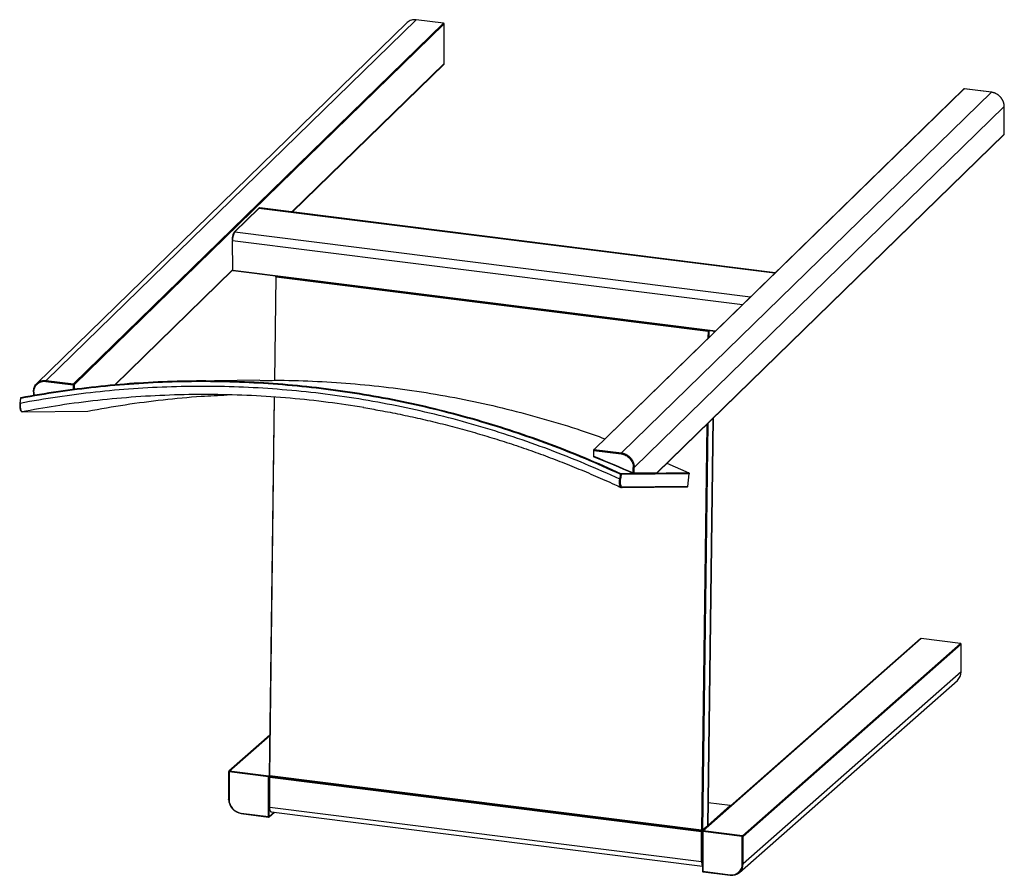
# Paper-space layout '_Dimetric' of a CAD drawing. Header units: millimetres. Extents: x -363 to 363, y -259 to 371.
import ezdxf

# ---------------------------------------------------------------- set-up
doc = ezdxf.new("R2010")
doc.units = ezdxf.units.MM

psp = doc.layouts.new('_Dimetric')

# ---------------------------------------------------------------- linework, layer by layer
at = {"color": 7, "linetype": 'Continuous', "lineweight": 25}
for p, q in [((-343.06, 105.05), (-70.52, 370.78)), ((-50.41, 368.25), (-70.52, 370.78)), ((-50.34, 368.28), (-70.45, 370.81)), ((-77.42, 368.59), (-349.96, 102.85)), ((-50.41, 368.25), (-322.95, 102.51)), ((-49.94, 367.73), (-322.48, 101.99)), ((-49.94, 338.48), (-49.94, 367.73)), ((-49.9, 338.54), (-49.9, 367.79)), ((-162, 229.21), (-49.94, 338.48)), ((-161.84, 229.19), (-50.05, 338.18)), ((332.71, 319.83), (60.17, 54.09)), ((60.51, 54.2), (333.05, 319.94)), ((353.16, 317.41), (333.05, 319.94)), ((353.23, 317.44), (333.12, 319.97)), ((80.62, 51.67), (353.16, 317.41)), ((89.98, 41.06), (362.52, 306.8)), ((362.52, 286.52), (362.52, 306.8)), ((362.56, 286.58), (362.56, 306.86)), ((106.71, 36.91), (362.4, 286.22)), ((106.83, 37.21), (362.52, 286.52)), ((193.79, 184.38), (-185.7, 232.19)), ((-186.73, 231.78), (-204.4, 214.56)), ((-204.05, 214.66), (-186.39, 231.89)), ((193.44, 184.04), (-186.39, 231.89)), ((-204.4, 214.55), (-204.4, 214.56)), ((-204.05, 214.66), (175.77, 166.81)), ((-205.47, 186.4), (-205.76, 208.29)), ((-205.76, 208.29), (169.78, 160.97)), ((-292.78, 101.7), (-205.78, 186.53)), ((-292.58, 101.71), (-205.75, 186.38)), ((-205.47, 186.4), (149.94, 141.62)), ((-205.35, 186.07), (149.66, 141.35)), ((-173.98, 181.59), (-174.97, 105.18)), ((-174.64, 105.18), (-173.66, 181.45)), ((-173.98, 181.59), (-173.98, 181.59)), ((-173.8, 181.97), (-173.79, 181.98)), ((-173.66, 182.08), (-173.79, 181.98)), ((-173.66, 181.45), (144.39, 141.38)), ((144.39, 141.38), (144.32, 136.14)), ((145.03, 141.46), (144.97, 136.78)), ((145.54, 141.87), (145.03, 141.46)), ((148.88, 141.45), (148.87, 140.58)), ((148.9, 140.61), (148.91, 141.44)), ((-343.23, 104.42), (-323.12, 101.89)), ((-343.06, 105.05), (-322.95, 102.51)), ((-323.12, 101.89), (-323.12, 98.34)), ((-322.48, 101.99), (-322.48, 98.43)), ((-185.59, 105.21), (-235.67, 104.68)), ((-352.44, 96.74), (-352.44, 93.87)), ((-352.12, 96.58), (-352.12, 93.92)), ((-362, 92.01), (-362.42, 88.27)), ((-362.09, 88.22), (-361.69, 91.85)), ((-175.13, 92.78), (-178.74, -186)), ((-178.41, -186.15), (-174.8, 92.76)), ((-360.62, 82.04), (-312.39, 82.54)), ((-357.98, 82.49), (-360.62, 82.04)), ((143.5, 72.77), (139.63, -226.22)), ((144.15, 73.41), (140.27, -226.14)), ((148.04, 77.21), (144.16, -223.07)), ((144.19, -223.02), (148.08, 77.24)), ((60.02, 53.73), (60.02, 49.37)), ((60.34, 53.58), (80.45, 51.04)), ((60.34, 49.21), (60.34, 53.58)), ((60.51, 54.2), (80.62, 51.67)), ((60.35, 48.9), (60.33, 48.91)), ((114.04, 44.06), (130.21, 36.93)), ((130.21, 36.93), (80.13, 36.41)), ((130.49, 36.42), (80.41, 35.89)), ((89.34, 36.93), (89.34, 40.96)), ((89.52, 36.59), (106.37, 36.77)), ((89.98, 37.03), (89.98, 41.06)), ((89.98, 37.03), (106.83, 37.21)), ((129.45, 27.08), (130.49, 36.42)), ((129.48, 27.08), (130.52, 36.42)), ((130.21, 36.93), (130.23, 36.92)), ((130.49, 36.42), (130.51, 36.42)), ((79.78, 35.95), (79.38, 32.32)), ((80.41, 35.89), (80.01, 32.26)), ((80.77, 26.13), (128.99, 26.64)), ((129.45, 27.08), (81.23, 26.57)), ((129.45, 27.08), (129.48, 27.08)), ((300.91, -85.19), (140.4, -226.75)), ((140.73, -226.65), (301.25, -85.1)), ((330.24, -88.75), (301.25, -85.1)), ((330.31, -88.72), (301.31, -85.07)), ((169.73, -230.31), (330.24, -88.75)), ((170.2, -230.84), (330.71, -89.28)), ((330.71, -109.55), (330.71, -89.28)), ((330.74, -109.49), (330.74, -89.22)), ((167.46, -257.43), (327.97, -115.87)), ((330.71, -109.55), (170.2, -251.11)), ((-178.35, -156.2), (-208.51, -182.79)), ((-208.18, -182.7), (-178.35, -156.4)), ((-208.68, -183.17), (-208.68, -203.44)), ((-179.36, -186.98), (-208.35, -183.32)), ((-208.35, -183.32), (-208.35, -203.59)), ((-179.18, -186.35), (-208.18, -182.7)), ((-179.36, -216.2), (-179.36, -186.98)), ((-179.18, -186.35), (-178.74, -185.96)), ((-178.74, -186.94), (-178.74, -209.1)), ((-178.45, -186.46), (-178.57, -186.56)), ((-178.42, -187.09), (139.62, -227.16)), ((-178.42, -209.25), (-178.42, -187.09)), ((139.63, -226.22), (-178.41, -186.15)), ((-178.3, -186.5), (139.74, -226.57)), ((-178.71, -216.11), (-178.71, -209.91)), ((-178.42, -209.25), (139.62, -249.32)), ((144.19, -222.66), (160.66, -208.14)), ((160.72, -208.12), (144.41, -206.06)), ((160.66, -208.14), (144.41, -206.09)), ((-199.47, -213.67), (-179.36, -216.2)), ((-199.35, -214.01), (-179.24, -216.54)), ((-178.85, -216.42), (-174.91, -212.95)), ((-178.71, -216.11), (-175.11, -212.93)), ((-177.28, -212.65), (140.23, -252.66)), ((140.11, -226.47), (142.56, -224.54)), ((144.16, -223.07), (140.27, -226.14)), ((139.62, -249.32), (139.62, -227.16)), ((140.23, -227.13), (140.23, -256.35)), ((169.55, -230.94), (140.56, -227.28)), ((140.56, -227.28), (140.56, -256.51)), ((169.73, -230.31), (140.73, -226.65)), ((169.55, -251.21), (169.55, -230.94)), ((170.2, -251.11), (170.2, -230.84)), ((140.56, -256.51), (160.67, -259.04)), ((140.67, -256.85), (160.78, -259.38))]:
    psp.add_line(p, q, dxfattribs=at)
at = {"color": 7, "linetype": 'Continuous', "lineweight": 25, "flags": 128}
for points in [[(-70.45, 370.81), (-70.49, 370.81), (-70.52, 370.78)], [(-50.41, 368.25), (-50.37, 368.28), (-50.34, 368.28)], [(-49.9, 367.79), (-49.91, 367.76), (-49.94, 367.73)], [(-49.94, 338.48), (-49.91, 338.51), (-49.9, 338.54)], [(333.05, 319.94), (333.09, 319.96), (333.12, 319.97)], [(353.16, 317.41), (353.2, 317.43), (353.23, 317.44)], [(362.52, 306.8), (362.55, 306.83), (362.56, 306.86)], [(362.52, 286.52), (362.55, 286.55), (362.56, 286.58)], [(-205.47, 186.4), (-205.46, 186.31), (-205.45, 186.23), (-205.43, 186.17), (-205.41, 186.12), (-205.38, 186.09), (-205.35, 186.07)], [(-173.66, 181.45), (-173.74, 181.46), (-173.82, 181.48), (-173.89, 181.5), (-173.93, 181.53), (-173.97, 181.56), (-173.98, 181.59), (-173.98, 181.59)], [(-352.44, 96.74), (-352.44, 96.76), (-352.41, 96.8)], [(-352.12, 96.58), (-352.21, 96.6), (-352.29, 96.62), (-352.35, 96.64), (-352.4, 96.67), (-352.43, 96.7), (-352.44, 96.73), (-352.44, 96.74)], [(60.02, 53.73), (60.02, 53.73), (60.03, 53.7), (60.06, 53.67), (60.11, 53.64), (60.17, 53.61), (60.25, 53.59), (60.34, 53.58)], [(301.25, -85.1), (301.28, -85.07), (301.31, -85.07)], [(330.31, -88.72), (330.28, -88.73), (330.24, -88.75)], [(330.71, -89.28), (330.74, -89.25), (330.74, -89.22)], [(330.74, -109.49), (330.74, -109.52), (330.71, -109.55)], [(-208.35, -183.32), (-208.44, -183.31), (-208.52, -183.29), (-208.58, -183.26), (-208.63, -183.24), (-208.66, -183.21), (-208.68, -183.17), (-208.68, -183.17)], [(-178.41, -186.15), (-178.5, -186.13), (-178.58, -186.11), (-178.64, -186.09), (-178.69, -186.06), (-178.73, -186.04), (-178.74, -186.01), (-178.74, -186)], [(-178.42, -187.09), (-178.51, -187.08), (-178.59, -187.06), (-178.65, -187.04), (-178.7, -187.01), (-178.73, -186.98), (-178.74, -186.94), (-178.74, -186.94)], [(-178.3, -186.5), (-178.31, -186.5), (-178.34, -186.48), (-178.37, -186.44), (-178.39, -186.39), (-178.4, -186.32), (-178.41, -186.24), (-178.41, -186.15)], [(-208.35, -203.59), (-208.44, -203.58), (-208.52, -203.56), (-208.58, -203.54), (-208.63, -203.51), (-208.66, -203.48), (-208.68, -203.44), (-208.68, -203.44)], [(-178.74, -209.1), (-178.74, -209.1), (-178.73, -209.13), (-178.7, -209.16), (-178.65, -209.19), (-178.59, -209.22), (-178.51, -209.24), (-178.42, -209.25)], [(-177.28, -212.65), (-177.33, -212.64), (-177.64, -212.48), (-177.9, -212.13), (-178.12, -211.61), (-178.29, -210.94), (-178.39, -210.14), (-178.42, -209.25)], [(160.66, -208.14), (160.69, -208.12), (160.72, -208.12)], [(-199.47, -213.67), (-199.46, -213.76), (-199.45, -213.84), (-199.44, -213.91), (-199.42, -213.96), (-199.39, -213.99), (-199.36, -214.01), (-199.35, -214.01)], [(-179.24, -216.54), (-179.25, -216.54), (-179.28, -216.53), (-179.3, -216.49), (-179.33, -216.44), (-179.34, -216.37), (-179.35, -216.29), (-179.36, -216.2)], [(144.16, -223.07), (144.18, -223.04), (144.19, -223.02)], [(139.74, -226.57), (139.73, -226.57), (139.7, -226.55), (139.67, -226.51), (139.65, -226.46), (139.64, -226.39), (139.63, -226.31), (139.63, -226.22)], [(140.56, -227.28), (140.47, -227.27), (140.39, -227.25), (140.33, -227.22), (140.28, -227.19), (140.25, -227.16), (140.23, -227.13), (140.23, -227.13)], [(140.23, -256.35), (140.23, -256.36), (140.25, -256.39), (140.28, -256.42), (140.33, -256.45), (140.39, -256.47), (140.47, -256.49), (140.56, -256.51)], [(140.56, -256.51), (140.56, -256.6), (140.57, -256.68), (140.59, -256.74), (140.61, -256.8), (140.63, -256.83), (140.66, -256.85), (140.67, -256.85)], [(160.67, -259.04), (160.67, -259.13), (160.68, -259.21), (160.7, -259.28), (160.72, -259.33), (160.75, -259.37), (160.78, -259.38), (160.78, -259.38)], [(160.78, -259.38), (160.81, -259.38), (160.84, -259.36)]]:
    psp.add_lwpolyline(points, dxfattribs=at)
at = {"color": 7, "linetype": 'Continuous', "lineweight": 25}
for centre, radius, start, end in [((-50.49, 367.7), 0.551, 2.21521, 81.96823), ((-50.4, 367.79), 0.5, 360, 82.81924), ((-50.4, 338.54), 0.5, 314.27593, 360), ((-50.34, 338.47), 0.405, 314.95648, 1.76381), ((333.06, 319.47), 0.5, 82.81924, 134.27593), ((332.99, 319.54), 0.408, 81.32721, 133.54242), ((362.06, 286.58), 0.5, 314.27593, 360), ((362.12, 286.5), 0.405, 314.95649, 1.7638), ((-185.76, 231.4), 0.793, 85.63184, 142.12887), ((-186.45, 231.48), 0.411, 81.49847, 133.37116), ((-195.52, 208.97), 10.26, 146.25946, 183.81342), ((-204.11, 214.26), 0.411, 81.49847, 133.37116), ((-205.77, 208.7), 0.419, 223.88176, 271.39531), ((-205.48, 186.82), 0.419, 223.88176, 271.39531), ((-173.53, 181.65), 0.415, 91.92293, 127.90516), ((-172.69, 181.5), 0.963, 144.6185, 183.14328), ((145.35, 141.43), 0.963, 144.6185, 183.14328), ((144.58, 142.43), 1.07, 259.37831, 294.85124), ((144.49, 141.46), 0.544, 0.09243, 73.20103), ((-342.22, 104.48), 1.01, 146.10669, 183.19685), ((-322.11, 101.95), 1.01, 146.10669, 183.19685), ((-322.94, 102.86), 0.984, 259.22613, 297.8883), ((-323.03, 101.97), 0.551, 2.21521, 81.96823), ((-362.05, 89.42), 1.21, 252.28448, 268.14905), ((60.52, 53.73), 0.5, 134.27593, 180), ((60.45, 53.79), 0.411, 81.49847, 133.37115), ((61.35, 53.64), 1.01, 146.10669, 183.19685), ((81.46, 51.1), 1.01, 146.10669, 183.19685), ((60.52, 49.37), 0.5, 180.00777, 248.07589), ((89.51, 37.09), 0.5, 245.94311, 270.5849), ((89.52, 41.93), 0.984, 259.22613, 297.8883), ((130.02, 36.48), 0.5, 360, 65.01544), ((80.31, 39.13), 6.87, 262.19912, 267.52351), ((301.25, -85.57), 0.5, 82.81924, 131.40962), ((301.19, -85.51), 0.417, 81.84159, 130.66121), ((330.17, -89.29), 0.546, 1.05871, 81.76054), ((322.38, -109.69), 8.34, 312.15804, 0.97766), ((-208.18, -183.17), 0.5, 131.40962, 180), ((-208.24, -183.11), 0.417, 81.84159, 130.66121), ((-207.37, -183.26), 0.984, 144.93094, 183.59311), ((-178.37, -186.92), 0.984, 144.93094, 183.59311), ((-179.17, -185.92), 1.07, 260.16894, 293.72809), ((-179.26, -186.89), 0.549, 11.06134, 81.60994), ((-178.24, -186.01), 0.5, 179.2583, 262.81924), ((-178.24, -186.94), 0.5, 131.40962, 180), ((-178.31, -186.86), 0.4, 104.19846, 131.20572), ((-177.33, -187.05), 1.1, 150.34412, 182.39107), ((-197.73, -203.18), 10.92, 181.05871, 261.76054), ((-197.98, -203.4), 10.38, 181.05871, 261.76054), ((160.58, -208.68), 0.55, 19.42263, 81.54551), ((160.66, -208.61), 0.5, 16.93983, 82.81924), ((-179.17, -215.24), 0.984, 259.22613, 297.8883), ((-179.18, -216.05), 0.5, 262.81924, 311.40962), ((-179.13, -216.11), 0.417, 312.15804, 0.97766), ((143.72, -223.07), 0.434, 321.02171, 0.02907), ((143.69, -223.01), 0.5, 320.80028, 359.2583), ((140.71, -227.12), 1.1, 150.29189, 182.40164), ((139.8, -226.11), 1.07, 260.16894, 293.72809), ((139.82, -225.17), 1.07, 259.37831, 294.85124), ((139.8, -226.08), 0.5, 262.81924, 308.2662), ((139.71, -227.08), 0.554, 11.24021, 69.05329), ((139.85, -226.14), 0.424, 308.85287, 0.45292), ((140.73, -227.13), 0.5, 131.40962, 180), ((140.67, -227.07), 0.417, 81.84159, 130.66121), ((141.54, -227.22), 0.984, 144.93094, 183.59311), ((170.54, -230.87), 0.984, 144.93094, 183.59311), ((169.74, -229.97), 0.984, 259.22613, 297.8883), ((169.65, -230.85), 0.546, 1.05871, 81.76054), ((145.26, -249.76), 5.66, 175.58508, 207.27819), ((139.8, -248.26), 1.07, 260.20041, 293.57893), ((161.82, -251.4), 7.73, 261.39863, 1.42061), ((162.06, -251.31), 8.14, 261.39863, 1.42061), ((169.74, -250.24), 0.984, 259.22613, 297.8883), ((140.73, -256.35), 0.5, 180, 262.81924)]:
    psp.add_arc(centre, radius, start, end, dxfattribs=at)
for points, knots in [([(-70.52, 370.78), (-71.13, 370.83), (-72.36, 370.91), (-74.13, 370.58), (-75.74, 369.89), (-76.84, 369.2), (-77.31, 368.67), (-77.4, 368.57)], [0, 0, 0, 0, 0.236702, 0.473396, 0.710094, 0.94679, 1, 1, 1, 1]), ([(362.52, 306.8), (362.52, 306.89), (362.52, 307.08), (362.51, 307.36), (362.49, 307.63), (362.46, 307.9), (362.43, 308.17), (362.39, 308.43), (362.34, 308.69), (362.28, 308.94), (362.23, 309.19), (362.16, 309.44), (362.09, 309.68), (362.02, 309.92), (361.94, 310.15), (361.86, 310.38), (361.77, 310.6), (361.68, 310.82), (361.58, 311.03), (361.49, 311.24), (361.38, 311.45), (361.28, 311.65), (361.18, 311.84), (361.07, 312.03), (360.96, 312.22), (360.84, 312.4), (360.73, 312.57), (360.62, 312.74), (360.5, 312.91), (360.38, 313.07), (360.26, 313.23), (360.14, 313.38), (360.02, 313.53), (359.9, 313.67), (359.67, 313.94), (359.32, 314.31), (358.83, 314.78), (358.32, 315.21), (357.78, 315.6), (357.23, 315.96), (356.67, 316.28), (356.1, 316.57), (355.52, 316.81), (354.93, 317.02), (354.34, 317.19), (353.75, 317.32), (353.36, 317.38), (353.16, 317.41)], [0, 0, 0, 0, 0.018943, 0.037609, 0.056004, 0.074135, 0.092006, 0.109623, 0.126991, 0.144114, 0.160997, 0.177641, 0.194052, 0.210232, 0.226184, 0.24191, 0.257413, 0.272694, 0.287757, 0.302602, 0.317231, 0.331647, 0.345849, 0.35984, 0.373621, 0.387192, 0.400555, 0.41371, 0.426659, 0.439401, 0.451937, 0.464268, 0.476393, 0.488314, 0.500031, 0.543485, 0.586532, 0.629225, 0.671612, 0.713737, 0.755645, 0.797213, 0.838386, 0.879211, 0.919727, 0.959977, 1, 1, 1, 1]), ([(-185.73, 232.16), (-185.83, 232.18), (-186.11, 232.22), (-186.46, 232.04), (-186.66, 231.83), (-186.72, 231.76)], [0, 0, 0, 0, 0.263932, 0.758074, 1, 1, 1, 1]), ([(-204.39, 214.53), (-204.47, 214.45), (-204.74, 214.21), (-205.11, 213.54), (-205.5, 212.56), (-205.8, 211.4), (-206, 210.17), (-206.08, 209.22), (-206.08, 208.72), (-206.08, 208.6)], [0, 0, 0, 0, 0.08224, 0.256952, 0.434362, 0.607727, 0.779307, 0.950512, 1, 1, 1, 1]), ([(-205.77, 186.43), (-205.77, 186.43), (-205.76, 186.35), (-205.67, 186.23), (-205.53, 186.11), (-205.4, 186.09), (-205.35, 186.08)], [0, 0, 0, 0, 0.038845, 0.378684, 0.718645, 1, 1, 1, 1]), ([(-173.8, 181.97), (-173.82, 181.95), (-173.88, 181.89), (-173.94, 181.79), (-173.98, 181.68), (-173.98, 181.61), (-173.98, 181.59)], [0, 0, 0, 0, 0.239466, 0.545503, 0.844058, 1, 1, 1, 1]), ([(79.78, 35.95), (62.79, 43.82), (45.45, 51.08), (10.17, 64.29), (-7.76, 70.23), (-44.1, 80.74), (-62.49, 85.3), (-99.6, 92.98), (-118.32, 96.09), (-155.91, 100.85), (-174.78, 102.49), (-212.55, 104.3), (-231.43, 104.46), (-269.06, 103.32), (-287.8, 102.01), (-325, 97.98), (-343.45, 95.26), (-361.69, 91.85)], [0, 0, 0, 0, 0.125, 0.125, 0.25, 0.25, 0.375, 0.375, 0.5, 0.5, 0.625, 0.625, 0.75, 0.75, 0.875, 0.875, 1, 1, 1, 1]), ([(80.13, 36.41), (63.14, 44.29), (45.79, 51.55), (10.49, 64.77), (-7.46, 70.72), (-43.82, 81.23), (-62.23, 85.79), (-99.36, 93.47), (-118.08, 96.59), (-155.69, 101.35), (-174.58, 102.99), (-212.37, 104.8), (-231.27, 104.96), (-268.92, 103.82), (-287.67, 102.52), (-324.89, 98.48), (-343.35, 95.75), (-361.6, 92.34)], [0, 0, 0, 0, 0.125, 0.125, 0.25, 0.25, 0.375, 0.375, 0.5, 0.5, 0.625, 0.625, 0.75, 0.75, 0.875, 0.875, 1, 1, 1, 1]), ([(-352.41, 96.8), (-352.38, 97.41), (-352.31, 98.64), (-351.75, 100.34), (-350.97, 101.78), (-350.25, 102.51), (-349.94, 102.83)], [0, 0, 0, 0, 0.264885, 0.529768, 0.794658, 1, 1, 1, 1]), ([(-352.12, 96.58), (-352.12, 97.75), (-351.89, 98.9), (-351, 100.95), (-350.34, 101.86), (-348.7, 103.32), (-347.71, 103.86), (-345.56, 104.48), (-344.4, 104.57), (-343.23, 104.42)], [0, 0, 0, 0, 0.25, 0.25, 0.5, 0.5, 0.75, 0.75, 1, 1, 1, 1]), ([(-349.94, 102.83), (-349.85, 102.93), (-349.39, 103.46), (-348.28, 104.15), (-346.67, 104.84), (-344.9, 105.17), (-343.68, 105.09), (-343.06, 105.05)], [0, 0, 0, 0, 0.053208, 0.289905, 0.526604, 0.763298, 1, 1, 1, 1]), ([(-185.59, 105.07), (-180.81, 105.14), (-166.71, 105.37), (-143.29, 104.56), (-115.37, 102.73), (-87.52, 99.76), (-59.59, 95.71), (-31.65, 90.53), (-3.76, 84.24), (23.82, 76.83), (47.91, 69.51), (62.64, 64.21), (68.42, 62.14)], [0, 0, 0, 0, 0.055559, 0.163669, 0.271922, 0.38025, 0.488579, 0.599046, 0.709365, 0.819461, 0.929259, 1, 1, 1, 1]), ([(79.38, 32.32), (62.4, 40.21), (45.07, 47.49), (9.8, 60.74), (-8.14, 66.7), (-44.47, 77.24), (-62.87, 81.81), (-99.98, 89.5), (-118.7, 92.62), (-156.29, 97.38), (-175.18, 99.02), (-212.95, 100.81), (-231.83, 100.96), (-269.47, 99.79), (-288.21, 98.47), (-325.41, 94.4), (-343.86, 91.65), (-362.09, 88.22)], [0, 0, 0, 0, 0.125, 0.125, 0.25, 0.25, 0.375, 0.375, 0.5, 0.5, 0.625, 0.625, 0.75, 0.75, 0.875, 0.875, 1, 1, 1, 1]), ([(-109.12, 85.09), (-117.88, 86.45), (-135.86, 89.25), (-163.42, 92.16), (-191.69, 94.1), (-220.17, 94.91), (-248.59, 94.58), (-276.9, 93.14), (-305.04, 90.57), (-332.09, 87.11), (-349.65, 83.97), (-357.98, 82.49)], [0, 0, 0, 0, 0.106179, 0.218068, 0.332163, 0.446102, 0.559805, 0.673194, 0.786191, 0.898721, 1, 1, 1, 1]), ([(-312.39, 82.54), (-303.21, 84.19), (-284.81, 87.49), (-256.94, 91.03), (-231.89, 93.44), (-216.12, 94.14), (-209.74, 94.42)], [0, 0, 0, 0, 0.270276, 0.541853, 0.814555, 1, 1, 1, 1]), ([(-362.42, 88.27), (-362.46, 87.81), (-362.54, 86.91), (-362.52, 85.27), (-362.26, 83.6), (-361.64, 82.29), (-361.04, 82.12), (-360.75, 82.03)], [0, 0, 0, 0, 0.148359, 0.290014, 0.552732, 0.79015, 1, 1, 1, 1]), ([(-362.09, 88.22), (-362.1, 88.13), (-362.11, 87.95), (-362.13, 87.67), (-362.15, 87.36), (-362.16, 87.07), (-362.16, 86.77), (-362.16, 86.38), (-362.15, 85.7), (-362.09, 84.98), (-361.99, 84.33), (-361.87, 83.71), (-361.67, 83.06), (-361.43, 82.59), (-361.23, 82.34), (-361.08, 82.2), (-360.93, 82.11), (-360.78, 82.05), (-360.67, 82.04), (-360.62, 82.04)], [0, 0, 0, 0, 0.026634, 0.056225, 0.088876, 0.124689, 0.147462, 0.187049, 0.249412, 0.374082, 0.438785, 0.499033, 0.628615, 0.749099, 0.800117, 0.850871, 0.901201, 0.950957, 1, 1, 1, 1]), ([(-361.99, 91.91), (-361.99, 91.91), (-362.01, 91.91), (-362.02, 91.9), (-362.02, 91.9), (-362, 91.9), (-361.97, 91.89), (-361.92, 91.88), (-361.85, 91.87), (-361.77, 91.86), (-361.71, 91.85), (-361.69, 91.85)], [0, 0, 0, 0, 0.085704, 0.177142, 0.27512, 0.382011, 0.50018, 0.611273, 0.760091, 0.907981, 1, 1, 1, 1]), ([(-361.6, 92.34), (-361.62, 92.34), (-361.67, 92.32), (-361.74, 92.29), (-361.81, 92.25), (-361.87, 92.18), (-361.93, 92.1), (-361.97, 92), (-361.98, 91.93), (-361.99, 91.91)], [0, 0, 0, 0, 0.1081092, 0.2435772, 0.37114, 0.5002436, 0.7020522, 0.8686035, 1, 1, 1, 1]), ([(-361.6, 92.34), (-361.62, 92.34), (-361.64, 92.33), (-361.67, 92.28), (-361.69, 92.24), (-361.7, 92.15), (-361.71, 92.09), (-361.7, 91.97), (-361.7, 91.9), (-361.69, 91.85)], [0, 0, 0, 0, 0.25, 0.25, 0.5, 0.5, 0.75, 0.75, 1, 1, 1, 1]), ([(-109.24, 85.1), (-105.22, 84.43), (-96.25, 82.92), (-82.39, 80.21), (-67.65, 77.04), (-52.97, 73.55), (-38.36, 69.76), (-23.82, 65.66), (-9.36, 61.25), (5.02, 56.55), (19.3, 51.54), (33.49, 46.23), (47.58, 40.64), (61.55, 34.72), (72.45, 29.91), (78.65, 26.97), (80.27, 26.21)], [0, 0, 0, 0, 0.061634, 0.137598, 0.213562, 0.289526, 0.365489, 0.441451, 0.517412, 0.593373, 0.669333, 0.745292, 0.821251, 0.897208, 0.973165, 1, 1, 1, 1]), ([(80.45, 51.04), (81.61, 50.9), (82.78, 50.52), (84.93, 49.35), (85.91, 48.56), (87.56, 46.69), (88.22, 45.62), (89.11, 43.34), (89.34, 42.14), (89.34, 40.96)], [0, 0, 0, 0, 0.25, 0.25, 0.5, 0.5, 0.75, 0.75, 1, 1, 1, 1]), ([(80.62, 51.67), (80.72, 51.65), (80.93, 51.62), (81.24, 51.57), (81.54, 51.51), (81.85, 51.43), (82.16, 51.35), (82.46, 51.25), (82.77, 51.15), (83.07, 51.03), (83.38, 50.9), (83.68, 50.77), (83.98, 50.62), (84.28, 50.46), (84.57, 50.29), (84.86, 50.11), (85.14, 49.92), (85.43, 49.73), (85.7, 49.52), (85.97, 49.3), (86.24, 49.07), (86.5, 48.84), (86.75, 48.59), (87, 48.34), (87.25, 48.06), (87.51, 47.76), (87.77, 47.42), (88.03, 47.07), (88.28, 46.69), (88.53, 46.29), (88.77, 45.86), (88.99, 45.42), (89.2, 44.95), (89.39, 44.45), (89.56, 43.94), (89.7, 43.4), (89.82, 42.84), (89.91, 42.26), (89.97, 41.67), (89.98, 41.26), (89.98, 41.06)], [0, 0, 0, 0, 0.020867, 0.04179, 0.062775, 0.083827, 0.104951, 0.126154, 0.147441, 0.168819, 0.190292, 0.211868, 0.233554, 0.255353, 0.277223, 0.299147, 0.321133, 0.343187, 0.365315, 0.387524, 0.409821, 0.432212, 0.454705, 0.477307, 0.500026, 0.526088, 0.553139, 0.581182, 0.610222, 0.640268, 0.67133, 0.70342, 0.736555, 0.770753, 0.806039, 0.84244, 0.87999, 0.918732, 0.958715, 1, 1, 1, 1]), ([(60.34, 49.21), (60.28, 49.22), (60.15, 49.25), (60.03, 49.31), (60.02, 49.35), (60.02, 49.37)], [0, 0, 0, 0, 0.351168, 0.730801, 1, 1, 1, 1]), ([(60.33, 48.91), (60.32, 48.91), (60.3, 48.92), (60.3, 48.99), (60.31, 49.1), (60.33, 49.17), (60.34, 49.21)], [0, 0, 0, 0, 0.190971, 0.511575, 0.761907, 1, 1, 1, 1]), ([(79.78, 35.95), (79.8, 36.01), (79.83, 36.06), (79.89, 36.18), (79.93, 36.23), (79.99, 36.32), (80.03, 36.36), (80.09, 36.4), (80.11, 36.41), (80.13, 36.41)], [0, 0, 0, 0, 0.25, 0.25, 0.5, 0.5, 0.75, 0.75, 1, 1, 1, 1]), ([(80.13, 36.41), (80.23, 36.37), (80.3, 36.29), (80.4, 36.11), (80.43, 36), (80.41, 35.89)], [0, 0, 0, 0, 0.5, 0.5, 1, 1, 1, 1]), ([(89.34, 36.93), (89.31, 36.85), (89.29, 36.76), (89.29, 36.65), (89.3, 36.63), (89.33, 36.63)], [0, 0, 0, 0, 0.5, 0.5, 1, 1, 1, 1]), ([(89.98, 37.03), (89.96, 37.01), (89.93, 36.99), (89.84, 36.96), (89.78, 36.95), (89.66, 36.93), (89.59, 36.92), (89.46, 36.92), (89.39, 36.93), (89.34, 36.93)], [0, 0, 0, 0, 0.25, 0.25, 0.5, 0.5, 0.75, 0.75, 1, 1, 1, 1]), ([(89.52, 36.6), (89.56, 36.6), (89.66, 36.6), (89.81, 36.69), (89.94, 36.84), (89.97, 36.97), (89.98, 37.03)], [0, 0, 0, 0, 0.17774, 0.437363, 0.734269, 1, 1, 1, 1]), ([(106.36, 36.77), (106.38, 36.77), (106.44, 36.77), (106.52, 36.79), (106.62, 36.83), (106.68, 36.88), (106.72, 36.92)], [0, 0, 0, 0, 0.144053, 0.415106, 0.609241, 1, 1, 1, 1]), ([(106.37, 36.77), (106.41, 36.77), (106.51, 36.78), (106.66, 36.86), (106.79, 37.01), (106.82, 37.14), (106.83, 37.21)], [0, 0, 0, 0, 0.1787709, 0.4380679, 0.7346019, 1, 1, 1, 1]), ([(106.83, 37.21), (106.83, 37.14), (106.82, 37.02), (106.74, 36.95), (106.7, 36.92)], [0, 0, 0, 0, 0.5727072, 1, 1, 1, 1]), ([(130.21, 36.93), (130.23, 36.92), (130.26, 36.91), (130.3, 36.87), (130.35, 36.84), (130.39, 36.79), (130.44, 36.71), (130.47, 36.62), (130.49, 36.52), (130.49, 36.45), (130.49, 36.42)], [0, 0, 0, 0, 0.119302, 0.200587, 0.243648, 0.383069, 0.500256, 0.686685, 0.849844, 1, 1, 1, 1]), ([(80.08, 26.41), (80, 26.48), (79.81, 26.66), (79.57, 27.21), (79.3, 28.24), (79.15, 29.95), (79.3, 31.53), (79.38, 32.32)], [0, 0, 0, 0, 0.103907, 0.254107, 0.404126, 0.702253, 1, 1, 1, 1]), ([(80.41, 35.89), (80.37, 35.89), (80.28, 35.9), (80.04, 35.92), (79.9, 35.94), (79.78, 35.95)], [0, 0, 0, 0, 0.5, 0.5, 1, 1, 1, 1]), ([(81.23, 26.57), (80.98, 26.57), (80.75, 26.72), (80.36, 27.31), (80.21, 27.74), (79.99, 28.81), (79.92, 29.44), (79.9, 30.8), (79.93, 31.53), (80.01, 32.26)], [0, 0, 0, 0, 0.25, 0.25, 0.5, 0.5, 0.75, 0.75, 1, 1, 1, 1]), ([(80.57, 26.17), (80.44, 26.18), (80.26, 26.2), (80.12, 26.37), (80.08, 26.41)], [0, 0, 0, 0, 0.764112, 1, 1, 1, 1]), ([(80.57, 26.17), (80.61, 26.16), (80.67, 26.14), (80.74, 26.13), (80.77, 26.13)], [0, 0, 0, 0, 0.549404, 1, 1, 1, 1]), ([(80.77, 26.13), (80.77, 26.13), (80.82, 26.13), (80.9, 26.15), (81, 26.19), (81.09, 26.26), (81.16, 26.35), (81.21, 26.46), (81.22, 26.53), (81.23, 26.57)], [0, 0, 0, 0, 0.029102, 0.190918, 0.352735, 0.514551, 0.676367, 0.838184, 1, 1, 1, 1]), ([(128.99, 26.64), (129, 26.64), (129.04, 26.63), (129.12, 26.65), (129.22, 26.7), (129.31, 26.77), (129.38, 26.86), (129.43, 26.96), (129.45, 27.04), (129.45, 27.08)], [0, 0, 0, 0, 0.029056, 0.19088, 0.352704, 0.514528, 0.676352, 0.838176, 1, 1, 1, 1]), ([(330.74, -89.22), (330.74, -89.21), (330.75, -89.17), (330.73, -89.09), (330.69, -88.99), (330.63, -88.89), (330.54, -88.81), (330.43, -88.75), (330.35, -88.73), (330.31, -88.72)], [0, 0, 0, 0, 0.041935, 0.180724, 0.329212, 0.48513, 0.651804, 0.825523, 1, 1, 1, 1]), ([(-178.73, -209.36), (-178.73, -209.54), (-178.72, -210.11), (-178.59, -210.94), (-178.34, -211.77), (-177.98, -212.31), (-177.59, -212.62), (-177.34, -212.62), (-177.27, -212.62)], [0, 0, 0, 0, 0.102392, 0.327523, 0.557618, 0.766579, 0.939122, 1, 1, 1, 1])]:
    psp.add_open_spline(points, degree=3, knots=knots, dxfattribs=at)
for points in [[(60.34, 49.21), (70.06, 45.31), (79.73, 41.22), (89.34, 36.93)], [(60.35, 48.9), (70.06, 45.01), (79.73, 40.91), (89.33, 36.63)]]:
    psp.add_open_spline(points, degree=3, dxfattribs=at)

doc.saveas('drawing.dxf')
